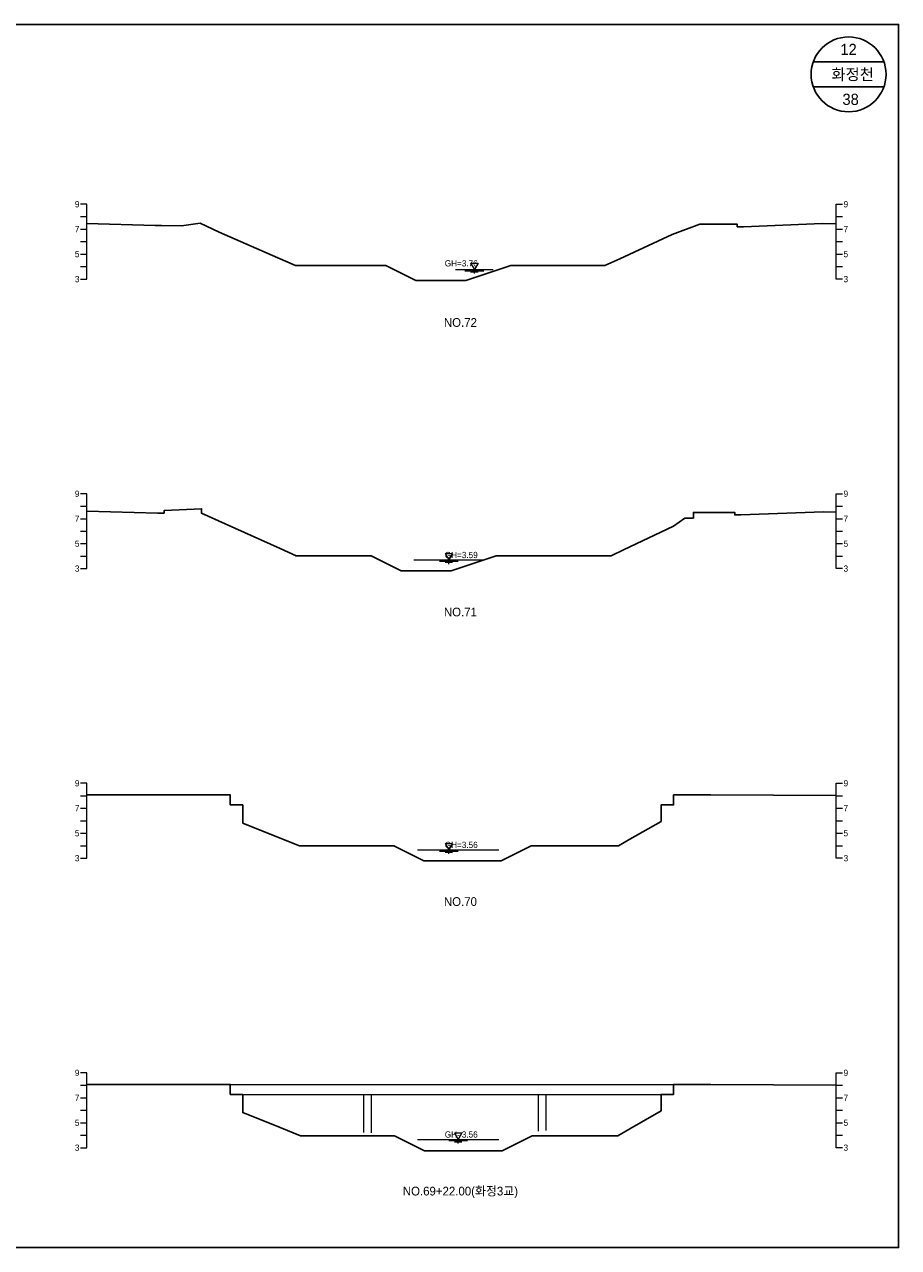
# Model space of a CAD drawing. Header units: metres. Extents: x 14522 to 15395, y -153 to 498.
# Tile 16 of 38: x 14885 to 14955, y 88 to 186. Entities that reach past the tile are written whole.
import ezdxf
from ezdxf.enums import TextEntityAlignment as Align

# ---------------------------------------------------------------- set-up
doc = ezdxf.new("R2010")
doc.units = ezdxf.units.M
for name, color, linetype in [('BOX', 5, 'CONTINUOUS'), ('DT2', 7, 'CONTINUOUS'), ('기본계획용', 33, 'CONTINUOUS')]:
    doc.layers.add(name, color=color, linetype=linetype)
for name, color, linetype, lineweight in [('DT1', 3, 'CONTINUOUS', 0), ('LT1', 4, 'CONTINUOUS', 0), ('ST1', 7, 'CONTINUOUS', 0)]:
    doc.layers.add(name, color=color, linetype=linetype, lineweight=lineweight)
doc.styles.get("Standard").update_dxf_attribs({"font": 'Gulim.ttf'})

# ---------------------------------------------------------------- blocks, each defined once
blk = doc.blocks.new('SWL')
at = {"layer": 'LT1'}
for p, q in [((-15, 0), (15, 0)), ((-3, 5.2), (3, 5.2)), ((-3, 5.2), (0, 0)), ((3, 5.2), (0, 0)), ((-7.5, -0.9), (7.5, -0.9)), ((-3, -1.8), (3, -1.8)), ((-0.38, -2.7), (0.38, -2.7))]:
    blk.add_line(p, q, dxfattribs=at)

msp = doc.modelspace()

# ---------------------------------------------------------------- linework, layer by layer
at = {"layer": 'BOX'}
for p, q in [((14953.828, 183), (14948.172, 183)), ((14953.828, 181), (14948.172, 181))]:
    msp.add_line(p, q, dxfattribs=at)
msp.add_lwpolyline([(14815, 88), (14955, 88), (14955, 186), (14815, 186)], close=True, dxfattribs=at)
msp.add_circle((14951, 182), 3, dxfattribs=at)
at = {"layer": 'DT1'}
for p, q in [((14919.979, 166.36), (14922.079, 166.36)), ((14916.179, 143.09), (14921.779, 143.09)), ((14916.479, 119.86), (14922.979, 119.86)), ((14901.479, 101.07), (14936.979, 101.07)), ((14902.479, 100.27), (14935.979, 100.27)), ((14912.179, 97.227), (14912.179, 100.27)), ((14912.779, 97.19), (14912.779, 100.27)), ((14926.179, 97.324), (14926.179, 100.27)), ((14926.779, 97.366), (14926.779, 100.27)), ((14916.479, 96.66), (14922.979, 96.66))]:
    msp.add_line(p, q, dxfattribs=at)
at = {"layer": 'ST1'}
for p, q in [((14890, 171.6), (14889.5, 171.6)), ((14890, 165.6), (14890, 171.6)), ((14950, 165.6), (14950, 171.6)), ((14950, 171.6), (14950.5, 171.6)), ((14889.5, 170.6), (14890, 170.6)), ((14950, 170.6), (14950.5, 170.6)), ((14889.5, 169.6), (14890, 169.6)), ((14950, 169.6), (14950.5, 169.6)), ((14889.5, 168.6), (14890, 168.6)), ((14950, 168.6), (14950.5, 168.6)), ((14889.5, 167.6), (14890, 167.6)), ((14950, 167.6), (14950.5, 167.6)), ((14889.5, 166.6), (14890, 166.6)), ((14950, 166.6), (14950.5, 166.6)), ((14889.5, 165.6), (14890, 165.6)), ((14950.5, 165.6), (14950, 165.6)), ((14890, 148.4), (14889.5, 148.4)), ((14890, 142.4), (14890, 148.4)), ((14950, 142.4), (14950, 148.4)), ((14950, 148.4), (14950.5, 148.4)), ((14889.5, 147.4), (14890, 147.4)), ((14950, 147.4), (14950.5, 147.4)), ((14889.5, 146.4), (14890, 146.4)), ((14950, 146.4), (14950.5, 146.4)), ((14889.5, 145.4), (14890, 145.4)), ((14950, 145.4), (14950.5, 145.4)), ((14889.5, 144.4), (14890, 144.4)), ((14950, 144.4), (14950.5, 144.4)), ((14889.5, 143.4), (14890, 143.4)), ((14950, 143.4), (14950.5, 143.4)), ((14889.5, 142.4), (14890, 142.4)), ((14950.5, 142.4), (14950, 142.4)), ((14890, 125.2), (14889.5, 125.2)), ((14890, 119.2), (14890, 125.2)), ((14950, 119.2), (14950, 125.2)), ((14950, 125.2), (14950.5, 125.2)), ((14889.5, 124.2), (14890, 124.2)), ((14950, 124.2), (14950.5, 124.2)), ((14889.5, 123.2), (14890, 123.2)), ((14950, 123.2), (14950.5, 123.2)), ((14889.5, 122.2), (14890, 122.2)), ((14950, 122.2), (14950.5, 122.2)), ((14889.5, 121.2), (14890, 121.2)), ((14950, 121.2), (14950.5, 121.2)), ((14889.5, 120.2), (14890, 120.2)), ((14950, 120.2), (14950.5, 120.2)), ((14889.5, 119.2), (14890, 119.2)), ((14950.5, 119.2), (14950, 119.2)), ((14890, 102), (14889.5, 102)), ((14890, 96), (14890, 102)), ((14950, 96), (14950, 102)), ((14950, 102), (14950.5, 102)), ((14889.5, 101), (14890, 101)), ((14950, 101), (14950.5, 101)), ((14889.5, 100), (14890, 100)), ((14950, 100), (14950.5, 100)), ((14889.5, 99), (14890, 99)), ((14950, 99), (14950.5, 99)), ((14889.5, 98), (14890, 98)), ((14950, 98), (14950.5, 98)), ((14889.5, 97), (14890, 97)), ((14950, 97), (14950.5, 97)), ((14889.5, 96), (14890, 96)), ((14950.5, 96), (14950, 96))]:
    msp.add_line(p, q, dxfattribs=at)
at = {"layer": '기본계획용'}
for points in [[(14890, 170.041), (14895.479, 169.9), (14895.979, 169.9), (14897.579, 169.87), (14899.079, 170.07), (14900.579, 169.36), (14905.279, 167.3), (14906.699, 166.678), (14913.94, 166.678), (14916.34, 165.478), (14920.34, 165.478), (14923.94, 166.678), (14931.491, 166.678), (14932.679, 167.23), (14936.879, 169.18), (14939.079, 169.99), (14939.979, 169.99), (14942.079, 169.99), (14942.079, 169.79), (14942.579, 169.79), (14948.879, 170.04), (14950, 170.031)], [(14906.699, 166.678), (14913.94, 166.678), (14916.34, 165.478), (14920.34, 165.478), (14923.94, 166.678), (14931.435, 166.678)], [(14890, 147), (14895.679, 146.85), (14896.179, 146.85), (14896.179, 147.05), (14899.179, 147.2), (14899.179, 146.83), (14901.079, 145.98), (14905.479, 144.01), (14906.77, 143.432), (14912.767, 143.432), (14915.167, 142.232), (14919.167, 142.232), (14922.767, 143.432), (14931.973, 143.432), (14932.979, 143.91), (14936.979, 145.81), (14937.879, 146.45), (14938.579, 146.45), (14938.579, 146.9), (14939.979, 146.9), (14941.879, 146.9), (14941.879, 146.7), (14942.379, 146.7), (14948.979, 146.95), (14950, 146.929)], [(14906.715, 143.432), (14912.767, 143.432), (14915.167, 142.232), (14919.167, 142.232), (14922.767, 143.432), (14931.973, 143.432)], [(14890, 124.27), (14901.479, 124.27), (14901.479, 123.47), (14902.479, 123.47), (14902.479, 122.01), (14905.479, 120.81), (14907.039, 120.186), (14914.582, 120.186), (14916.982, 118.986), (14923.182, 118.986), (14925.582, 120.186), (14932.57, 120.186), (14933.479, 120.71), (14935.979, 122.15), (14935.979, 123.47), (14936.979, 123.47), (14936.979, 124.27), (14939.979, 124.27), (14950, 124.212)], [(14907.039, 120.186), (14914.582, 120.186), (14916.982, 118.986), (14923.182, 118.986), (14925.582, 120.186), (14932.57, 120.186)], [(14890, 101.07), (14901.479, 101.07), (14901.479, 100.27), (14902.479, 100.27), (14902.479, 98.81), (14905.479, 97.61), (14907.104, 96.96), (14914.647, 96.96), (14917.047, 95.76), (14923.247, 95.76), (14925.647, 96.96), (14932.525, 96.96), (14933.479, 97.51), (14935.979, 98.95), (14935.979, 100.27), (14936.979, 100.27), (14936.979, 101.07), (14939.979, 101.07), (14950, 101.012)], [(14907.104, 96.96), (14914.647, 96.96), (14917.047, 95.76), (14923.247, 95.76), (14925.647, 96.96), (14932.525, 96.96)]]:
    msp.add_lwpolyline(points, dxfattribs=at)

# ---------------------------------------------------------------- block references
at = {"layer": 'DT1', "xscale": 0.1, "yscale": 0.1, "zscale": 0.1}
for p in [(14921.029, 166.36), (14918.979, 143.09), (14918.979, 119.86), (14919.729, 96.66)]:
    msp.add_blockref('SWL', p, dxfattribs=at)

# ---------------------------------------------------------------- texts
at = {"layer": 'DT1'}
for s, p in [('9', (14889.4, 171.6)), ('7', (14889.4, 169.6)), ('5', (14889.4, 167.6)), ('3', (14889.4, 165.6)), ('9', (14889.4, 148.4)), ('7', (14889.4, 146.4)), ('5', (14889.4, 144.4)), ('3', (14889.4, 142.4)), ('9', (14889.4, 125.2)), ('7', (14889.4, 123.2)), ('5', (14889.4, 121.2)), ('3', (14889.4, 119.2)), ('9', (14889.4, 102)), ('7', (14889.4, 100)), ('5', (14889.4, 98)), ('3', (14889.4, 96))]:
    msp.add_text(s, height=0.5, dxfattribs=at).set_placement(p, align=Align.MIDDLE_RIGHT)
for s, p in [('9', (14950.6, 171.6)), ('7', (14950.6, 169.6)), ('5', (14950.6, 167.6)), ('3', (14950.6, 165.6)), ('9', (14950.6, 148.4)), ('7', (14950.6, 146.4)), ('5', (14950.6, 144.4)), ('3', (14950.6, 142.4)), ('9', (14950.6, 125.2)), ('7', (14950.6, 123.2)), ('5', (14950.6, 121.2)), ('3', (14950.6, 119.2)), ('9', (14950.6, 102)), ('7', (14950.6, 100)), ('5', (14950.6, 98)), ('3', (14950.6, 96))]:
    msp.add_text(s, height=0.5, dxfattribs=at).set_placement(p, align=Align.MIDDLE_LEFT)
for s, p in [('GH=3.76', (14919.979, 166.86)), ('GH=3.76', (14919.979, 166.86)), ('GH=3.59', (14919.979, 143.49)), ('GH=3.59', (14919.979, 143.49)), ('GH=3.56', (14919.979, 120.26)), ('GH=3.56', (14919.979, 120.26)), ('GH=3.56', (14919.979, 97.06)), ('GH=3.56', (14919.979, 97.06))]:
    msp.add_text(s, height=0.5, dxfattribs=at).set_placement(p, align=Align.MIDDLE_CENTER)
at = {"layer": 'DT2'}
for s, height, p in [(' 12 ', 0.9, (14951, 184)), ('  화정천', 0.9, (14951, 182)), (' 38', 0.9, (14951, 180)), ('NO.72', 0.7, (14919.914, 162.122)), ('NO.71', 0.7, (14919.914, 138.922)), ('NO.70', 0.7, (14919.914, 115.722)), ('NO.69+22.00(화정3교)', 0.7, (14919.914, 92.522))]:
    msp.add_text(s, height=height, dxfattribs=at).set_placement(p, align=Align.MIDDLE_CENTER)

doc.saveas('drawing.dxf')
